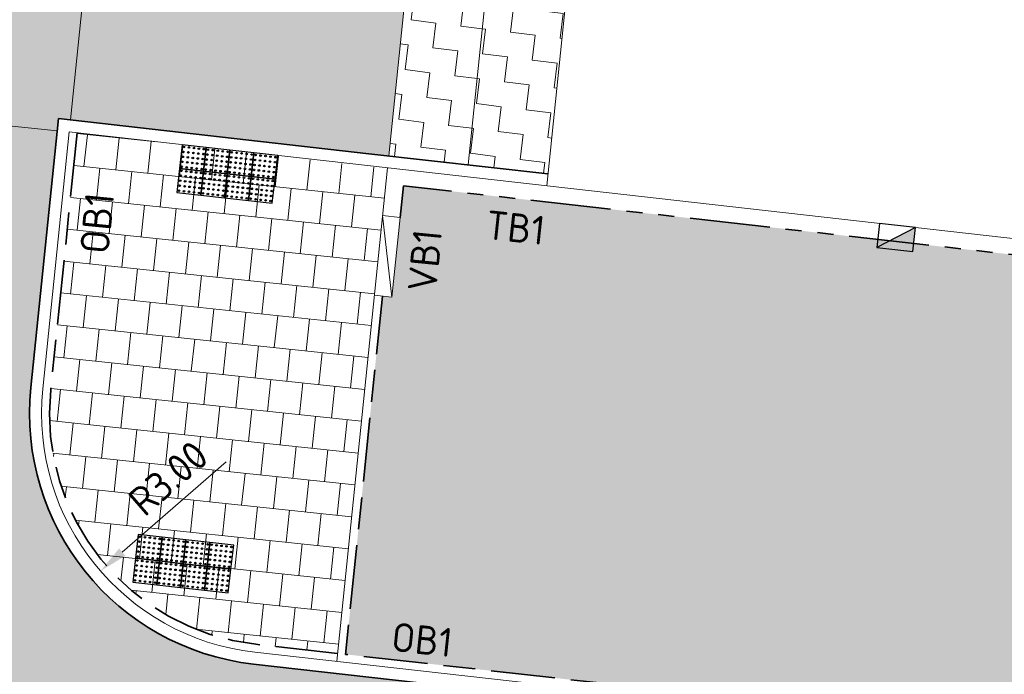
# Model space of a CAD drawing. Header units: metres. Extents: x 196651 to 397723, y 354703 to 710691.
# Tile 206 of 256: x 198076 to 198088, y 356106 to 356114. Entities that reach past the tile are written whole.
import ezdxf
from ezdxf.enums import TextEntityAlignment as Align

# ---------------------------------------------------------------- set-up
doc = ezdxf.new("R2010")
doc.units = ezdxf.units.M
doc.header["$MEASUREMENT"] = 0
doc.linetypes.add('VH-OPSLUITBAND_100X200', pattern=[16, 8, -2, 4, -2])
doc.linetypes.add('VH-TROTTOIRBAND_180-200', pattern=[20, 10, -2, 2, -2, 2, -2])
for name, color, linetype, lineweight in [('N-WE-GR-GRAS_BERM-A', 86, 'Continuous', 5), ('N-WE-VH-GOOT_TEGEL-G', 170, 'Continuous', 35), ('N-WE-VH-KANTOPSLUITING_OPSLUITBAND_100X200-G', 5, 'VH-OPSLUITBAND_100X200', 35), ('N-WE-VH-KANTOPSLUITING_TEKST-T', 7, 'VH-OPSLUITBAND_100X200', 35), ('N-WE-VH-KANTOPSLUITING_TROTTOIRBAND_180 200-G', 6, 'VH-TROTTOIRBAND_180-200', 35), ('N-WE-VH-KANTVERHARDING-G', 1, 'Continuous', 5), ('N-WE-VH-VERHARDING_ASFALT_DEKLAAG-G_ZWART', 252, 'Continuous', 5), ('N-WE-VH-VERHARDING_ASFALT_TRAPSGEWIJSFREZEN-1_TRAP-A', 5, 'Continuous', 5), ('N-WE-VH-VERHARDING_TEGEL-200X200X50-A', 252, 'Continuous', 18), ('N-WE-VH-VERKEERSTEGEL-NOPPENTEGEL-S', 5, 'Continuous', 25), ('X-XX-AL-AANPIJLING-M', 7, 'Continuous', 18)]:
    doc.layers.add(name, color=color, linetype=linetype, lineweight=lineweight)
doc.layers.add('N-WE-RI-HWA_KOLK_TROTTOIR-S', color=150, linetype='Continuous')
doc.layers.add('N-WE-VH-VERHARDING_ASFALT_COATING_ROOD-G', color=7, linetype='Continuous', lineweight=5, true_color=0xffa8a8)
doc.layers.add('N-WE-VH-VERHARDING_ASFALT_DEKLAAG-G_ROOD', color=7, linetype='Continuous', lineweight=5, true_color=0xbf4040)
doc.styles.add('NLCS-ISO', font='NLCS-ISO.ttf')
doc.styles.add('NLCS-ISO-M200-T18', font='NLCS-ISO.ttf')
doc.dimstyles.new('NLCS-M200-T18-PIJL', dxfattribs={"dimscale": 0.2, "dimtxt": 1.799999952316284, "dimasz": 1.8, "dimexe": 2, "dimexo": 2, "dimgap": 0.7, "dimtad": 1, "dimzin": 0, "dimdsep": 46, "dimtxsty": 'NLCS-ISO-M200-T18', "dimcen": 0, "dimdle": 2, "dimse1": 1, "dimse2": 1, "dimclrd": 256, "dimclre": 256, "dimclrt": 256, "dimadec": 1, "dimazin": 0, "dimtfac": 1, "dimtofl": 0, "dimtmove": 1, "dimatfit": 0, "dimfxl": 2, "dimfxlon": 1, "dimtfillclr": 254, "dimtolj": 1, "dimtzin": 0, "dimlwd": 18, "dimlwe": 18, "dimarcsym": 0})
pattern_1 = [(83.00000000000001, (0, 0), (-0.2720865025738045, 0.3482548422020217), [0.3125, -0.3125]), (173, (0.03808416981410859, 0.3101706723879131), (-0.3482548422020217, -0.2720865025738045), [0.3125, -0.3125])]

# ---------------------------------------------------------------- blocks, each defined once
blk = doc.blocks.new('*D1959')
at = {"layer": 'Defpoints', "color": 0, "ltscale": 0.2, "transparency": 16777216}
for p in [(198078.9341944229, 356109.2494775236), (198076.6700068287, 356107.2813681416)]:
    blk.add_point(p, dxfattribs=at)
at = {"layer": 'X-XX-AL-AANPIJLING-M', "linetype": 'Continuous', "lineweight": 18, "ltscale": 0.2, "transparency": 16777216}
blk.add_line((198078.2398435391, 356108.645923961), (198076.94170934, 356107.5175412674), dxfattribs=at)
at = {"layer": 'X-XX-AL-AANPIJLING-M', "ltscale": 0.2, "transparency": 16777216}
blk.add_solid([(198076.9023471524, 356107.5628250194), (198076.9810715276, 356107.4722575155), (198076.6700068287, 356107.2813681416)], dxfattribs=at)
at = {"layer": 'X-XX-AL-AANPIJLING-M', "ltscale": 0.2, "transparency": 16777216, "insert": (198077.5166960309, 356108.4413325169), "char_height": 0.3599999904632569, "attachment_point": 5, "rotation": 40.99828668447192, "style": 'NLCS-ISO-M200-T18'}
blk.add_mtext('\\A1;R3.00', dxfattribs=at)
blk = doc.blocks.new('TEKST TB')
at = {"style": 'NLCS-ISO'}
blk.add_attdef('TEKST_TROTTOIRBANDEN', text='', height=0.36, rotation=0.340705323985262, dxfattribs=at).set_placement((0, 0), align=Align.BOTTOM_CENTER)
blk = doc.blocks.new('N-SRI-HWA-KOLK_TROTTOIR-SO')
blk.add_hatch(color=256).paths.add_polyline_path([(1.125000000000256, 0.7499999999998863), (-1.124999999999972, 0.7499999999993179), (-1.124999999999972, -0.7499999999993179)])
blk.add_line((-1.124999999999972, -0.7499999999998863), (1.124999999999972, 0.7499999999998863))
at = {"flags": 128}
blk.add_lwpolyline([(-1.124999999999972, -0.7499999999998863), (1.124999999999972, -0.7499999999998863), (1.124999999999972, 0.7499999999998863), (-1.124999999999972, 0.7499999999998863)], close=True, dxfattribs=at)
blk = doc.blocks.new('*U2084')
for centre in [(0.02500000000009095, 0.575000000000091), (0.02500000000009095, 0.512500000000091), (0.08750000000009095, 0.575000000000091), (0.08750000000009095, 0.512500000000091), (0.1500000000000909, 0.575000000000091), (0.1500000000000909, 0.512500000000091), (0.2125000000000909, 0.575000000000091), (0.2125000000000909, 0.512500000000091), (0.2749999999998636, 0.575000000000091), (0.2749999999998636, 0.512500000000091), (0.3250000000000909, 0.575000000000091), (0.3250000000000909, 0.512500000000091), (0.3875000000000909, 0.575000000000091), (0.3875000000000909, 0.512500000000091), (0.4500000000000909, 0.575000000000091), (0.4500000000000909, 0.512500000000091), (0.5125000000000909, 0.575000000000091), (0.5125000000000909, 0.512500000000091), (0.5749999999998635, 0.575000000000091), (0.5749999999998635, 0.512500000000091), (0.6250000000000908, 0.575000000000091), (0.6250000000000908, 0.512500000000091), (0.6875000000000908, 0.575000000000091), (0.6875000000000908, 0.512500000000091), (0.7500000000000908, 0.575000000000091), (0.7500000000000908, 0.512500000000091), (0.8125000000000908, 0.575000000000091), (0.8125000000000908, 0.512500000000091), (0.8749999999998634, 0.575000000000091), (0.8749999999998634, 0.512500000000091), (0.9250000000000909, 0.575000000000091), (0.9250000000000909, 0.512500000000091), (0.9875000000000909, 0.575000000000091), (0.9875000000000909, 0.512500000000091), (1.050000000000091, 0.575000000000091), (1.050000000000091, 0.512500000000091), (1.112500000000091, 0.575000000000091), (1.112500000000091, 0.512500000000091), (1.174999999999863, 0.575000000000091), (1.174999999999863, 0.512500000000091), (0.02500000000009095, 0.4500000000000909), (0.02500000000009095, 0.3875000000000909), (0.08750000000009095, 0.4500000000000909), (0.08750000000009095, 0.3875000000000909), (0.1500000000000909, 0.4500000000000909), (0.1500000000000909, 0.3875000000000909), (0.2125000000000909, 0.4500000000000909), (0.2125000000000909, 0.3875000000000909), (0.2749999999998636, 0.4500000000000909), (0.2749999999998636, 0.3875000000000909), (0.3250000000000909, 0.4500000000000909), (0.3250000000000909, 0.3875000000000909), (0.3875000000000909, 0.4500000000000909), (0.3875000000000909, 0.3875000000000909), (0.4500000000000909, 0.4500000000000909), (0.4500000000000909, 0.3875000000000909), (0.5125000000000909, 0.4500000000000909), (0.5125000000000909, 0.3875000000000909), (0.5749999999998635, 0.4500000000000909), (0.5749999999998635, 0.3875000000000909), (0.6250000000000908, 0.4500000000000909), (0.6250000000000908, 0.3875000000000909), (0.6875000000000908, 0.4500000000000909), (0.6875000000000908, 0.3875000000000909), (0.7500000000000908, 0.4500000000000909), (0.7500000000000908, 0.3875000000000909), (0.8125000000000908, 0.4500000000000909), (0.8125000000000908, 0.3875000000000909), (0.8749999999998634, 0.4500000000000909), (0.8749999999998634, 0.3875000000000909), (0.9250000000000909, 0.4500000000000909), (0.9250000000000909, 0.3875000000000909), (0.9875000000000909, 0.4500000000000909), (0.9875000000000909, 0.3875000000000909), (1.050000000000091, 0.4500000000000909), (1.050000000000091, 0.3875000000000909), (1.112500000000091, 0.4500000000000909), (1.112500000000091, 0.3875000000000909), (1.174999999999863, 0.4500000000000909), (1.174999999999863, 0.3875000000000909), (0.02500000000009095, 0.3250000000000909), (0.02500000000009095, 0.2750000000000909), (0.08750000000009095, 0.3250000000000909), (0.08750000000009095, 0.2750000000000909), (0.1500000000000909, 0.3250000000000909), (0.1500000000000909, 0.2750000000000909), (0.2125000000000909, 0.3250000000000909), (0.2125000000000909, 0.2750000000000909), (0.2749999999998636, 0.3250000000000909), (0.2749999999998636, 0.2750000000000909), (0.3250000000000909, 0.3250000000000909), (0.3250000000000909, 0.2750000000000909), (0.3875000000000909, 0.3250000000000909), (0.3875000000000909, 0.2750000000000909), (0.4500000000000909, 0.3250000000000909), (0.4500000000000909, 0.2750000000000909), (0.5125000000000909, 0.3250000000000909), (0.5125000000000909, 0.2750000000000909), (0.5749999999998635, 0.3250000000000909), (0.5749999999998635, 0.2750000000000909), (0.6250000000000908, 0.3250000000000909), (0.6250000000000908, 0.2750000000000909), (0.6875000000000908, 0.3250000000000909), (0.6875000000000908, 0.2750000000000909), (0.7500000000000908, 0.3250000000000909), (0.7500000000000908, 0.2750000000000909), (0.8125000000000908, 0.3250000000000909), (0.8125000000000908, 0.2750000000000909), (0.8749999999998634, 0.3250000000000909), (0.8749999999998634, 0.2750000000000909), (0.9250000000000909, 0.3250000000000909), (0.9250000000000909, 0.2750000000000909), (0.9875000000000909, 0.3250000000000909), (0.9875000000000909, 0.2750000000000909), (1.050000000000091, 0.3250000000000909), (1.050000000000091, 0.2750000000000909), (1.112500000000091, 0.3250000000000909), (1.112500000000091, 0.2750000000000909), (1.174999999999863, 0.3250000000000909), (1.174999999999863, 0.2750000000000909), (0.02500000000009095, 0.2125000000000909), (0.02500000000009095, 0.1500000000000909), (0.08750000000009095, 0.2125000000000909), (0.08750000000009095, 0.1500000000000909), (0.1500000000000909, 0.2125000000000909), (0.1500000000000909, 0.1500000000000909), (0.2125000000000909, 0.2125000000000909), (0.2125000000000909, 0.1500000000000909), (0.2749999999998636, 0.2125000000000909), (0.2749999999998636, 0.1500000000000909), (0.3250000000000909, 0.2125000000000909), (0.3250000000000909, 0.1500000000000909), (0.3875000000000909, 0.2125000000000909), (0.3875000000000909, 0.1500000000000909), (0.4500000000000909, 0.2125000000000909), (0.4500000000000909, 0.1500000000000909), (0.5125000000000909, 0.2125000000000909), (0.5125000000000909, 0.1500000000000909), (0.5749999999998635, 0.2125000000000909), (0.5749999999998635, 0.1500000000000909), (0.6250000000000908, 0.2125000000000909), (0.6250000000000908, 0.1500000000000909), (0.6875000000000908, 0.2125000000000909), (0.6875000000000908, 0.1500000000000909), (0.7500000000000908, 0.2125000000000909), (0.7500000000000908, 0.1500000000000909), (0.8125000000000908, 0.2125000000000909), (0.8125000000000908, 0.1500000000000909), (0.8749999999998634, 0.2125000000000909), (0.8749999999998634, 0.1500000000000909), (0.9250000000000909, 0.2125000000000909), (0.9250000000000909, 0.1500000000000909), (0.9875000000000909, 0.2125000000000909), (0.9875000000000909, 0.1500000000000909), (1.050000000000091, 0.2125000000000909), (1.050000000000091, 0.1500000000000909), (1.112500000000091, 0.2125000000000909), (1.112500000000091, 0.1500000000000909), (1.174999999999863, 0.2125000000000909), (1.174999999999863, 0.1500000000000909), (0.02500000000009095, 0.08750000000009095), (0.02500000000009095, 0.02500000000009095), (0.08750000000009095, 0.08750000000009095), (0.08750000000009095, 0.02500000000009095), (0.1500000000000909, 0.08750000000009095), (0.1500000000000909, 0.02500000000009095), (0.2125000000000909, 0.08750000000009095), (0.2125000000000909, 0.02500000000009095), (0.2749999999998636, 0.08750000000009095), (0.2749999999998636, 0.02500000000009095), (0.3250000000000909, 0.08750000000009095), (0.3250000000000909, 0.02500000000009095), (0.3875000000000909, 0.08750000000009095), (0.3875000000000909, 0.02500000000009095), (0.4500000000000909, 0.08750000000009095), (0.4500000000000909, 0.02500000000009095), (0.5125000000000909, 0.08750000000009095), (0.5125000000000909, 0.02500000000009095), (0.5749999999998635, 0.08750000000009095), (0.5749999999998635, 0.02500000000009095), (0.6250000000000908, 0.08750000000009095), (0.6250000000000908, 0.02500000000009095), (0.6875000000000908, 0.08750000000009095), (0.6875000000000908, 0.02500000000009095), (0.7500000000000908, 0.08750000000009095), (0.7500000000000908, 0.02500000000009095), (0.8125000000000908, 0.08750000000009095), (0.8125000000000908, 0.02500000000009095), (0.8749999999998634, 0.08750000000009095), (0.8749999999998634, 0.02500000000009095), (0.9250000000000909, 0.08750000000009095), (0.9250000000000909, 0.02500000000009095), (0.9875000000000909, 0.08750000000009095), (0.9875000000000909, 0.02500000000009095), (1.050000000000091, 0.08750000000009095), (1.050000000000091, 0.02500000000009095), (1.112500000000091, 0.08750000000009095), (1.112500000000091, 0.02500000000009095), (1.174999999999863, 0.08750000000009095), (1.174999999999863, 0.02500000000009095)]:
    blk.add_circle(centre, 0.01)
for points in [[(0.2999999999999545, 0.3000000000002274), (0.2999999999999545, 0.6000000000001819), (0, 0.6000000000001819), (0, 0.3)], [(0.5999999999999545, 0.3000000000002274), (0.5999999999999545, 0.6000000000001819), (0.2999999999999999, 0.6000000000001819), (0.2999999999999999, 0.3)], [(0.8999999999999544, 0.3000000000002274), (0.8999999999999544, 0.6000000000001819), (0.5999999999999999, 0.6000000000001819), (0.5999999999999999, 0.3)], [(1.199999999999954, 0.3000000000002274), (1.199999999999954, 0.6000000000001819), (0.8999999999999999, 0.6000000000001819), (0.8999999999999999, 0.3)], [(0.2999999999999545, 2.273736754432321e-13), (0.2999999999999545, 0.3000000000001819), (0, 0.3000000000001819), (0, 0)], [(0.5999999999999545, 2.273736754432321e-13), (0.5999999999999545, 0.3000000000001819), (0.2999999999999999, 0.3000000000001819), (0.2999999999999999, 0)], [(0.8999999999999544, 2.273736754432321e-13), (0.8999999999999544, 0.3000000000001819), (0.5999999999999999, 0.3000000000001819), (0.5999999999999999, 0)], [(1.199999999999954, 2.273736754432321e-13), (1.199999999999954, 0.3000000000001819), (0.8999999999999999, 0.3000000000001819), (0.8999999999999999, 0)]]:
    blk.add_3dface(points)
blk = doc.blocks.new('*U2076')
for centre in [(0.02500000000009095, 0.2750000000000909), (0.08750000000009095, 0.2750000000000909), (0.1500000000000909, 0.2750000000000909), (0.2125000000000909, 0.2750000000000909), (0.2749999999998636, 0.2750000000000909), (0.3250000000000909, 0.2750000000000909), (0.3875000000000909, 0.2750000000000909), (0.4500000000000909, 0.2750000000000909), (0.5125000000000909, 0.2750000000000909), (0.5749999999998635, 0.2750000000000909), (0.6250000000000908, 0.2750000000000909), (0.6875000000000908, 0.2750000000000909), (0.7500000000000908, 0.2750000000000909), (0.8125000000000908, 0.2750000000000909), (0.8749999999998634, 0.2750000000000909), (0.9250000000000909, 0.2750000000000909), (0.9875000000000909, 0.2750000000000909), (1.050000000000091, 0.2750000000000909), (1.112500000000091, 0.2750000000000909), (1.174999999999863, 0.2750000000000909), (0.02500000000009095, 0.2125000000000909), (0.02500000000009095, 0.1500000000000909), (0.08750000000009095, 0.2125000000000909), (0.08750000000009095, 0.1500000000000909), (0.1500000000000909, 0.2125000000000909), (0.1500000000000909, 0.1500000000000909), (0.2125000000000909, 0.2125000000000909), (0.2125000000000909, 0.1500000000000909), (0.2749999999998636, 0.2125000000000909), (0.2749999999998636, 0.1500000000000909), (0.3250000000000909, 0.2125000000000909), (0.3250000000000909, 0.1500000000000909), (0.3875000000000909, 0.2125000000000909), (0.3875000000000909, 0.1500000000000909), (0.4500000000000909, 0.2125000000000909), (0.4500000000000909, 0.1500000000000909), (0.5125000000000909, 0.2125000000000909), (0.5125000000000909, 0.1500000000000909), (0.5749999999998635, 0.2125000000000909), (0.5749999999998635, 0.1500000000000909), (0.6250000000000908, 0.2125000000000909), (0.6250000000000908, 0.1500000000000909), (0.6875000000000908, 0.2125000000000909), (0.6875000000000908, 0.1500000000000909), (0.7500000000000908, 0.2125000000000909), (0.7500000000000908, 0.1500000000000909), (0.8125000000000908, 0.2125000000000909), (0.8125000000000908, 0.1500000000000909), (0.8749999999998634, 0.2125000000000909), (0.8749999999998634, 0.1500000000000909), (0.9250000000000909, 0.2125000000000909), (0.9250000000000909, 0.1500000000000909), (0.9875000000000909, 0.2125000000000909), (0.9875000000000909, 0.1500000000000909), (1.050000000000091, 0.2125000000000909), (1.050000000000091, 0.1500000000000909), (1.112500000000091, 0.2125000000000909), (1.112500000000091, 0.1500000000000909), (1.174999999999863, 0.2125000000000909), (1.174999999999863, 0.1500000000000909), (0.02500000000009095, 0.0875000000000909), (0.02500000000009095, 0.02500000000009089), (0.08750000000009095, 0.0875000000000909), (0.08750000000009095, 0.02500000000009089), (0.1500000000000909, 0.0875000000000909), (0.1500000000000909, 0.02500000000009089), (0.2125000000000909, 0.0875000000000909), (0.2125000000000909, 0.02500000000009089), (0.2749999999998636, 0.0875000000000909), (0.2749999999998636, 0.02500000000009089), (0.3250000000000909, 0.0875000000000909), (0.3250000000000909, 0.02500000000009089), (0.3875000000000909, 0.0875000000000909), (0.3875000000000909, 0.02500000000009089), (0.4500000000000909, 0.0875000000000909), (0.4500000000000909, 0.02500000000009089), (0.5125000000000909, 0.0875000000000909), (0.5125000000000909, 0.02500000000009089), (0.5749999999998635, 0.0875000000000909), (0.5749999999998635, 0.02500000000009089), (0.6250000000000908, 0.0875000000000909), (0.6250000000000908, 0.02500000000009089), (0.6875000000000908, 0.0875000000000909), (0.6875000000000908, 0.02500000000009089), (0.7500000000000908, 0.0875000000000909), (0.7500000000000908, 0.02500000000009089), (0.8125000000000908, 0.0875000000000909), (0.8125000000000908, 0.02500000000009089), (0.8749999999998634, 0.0875000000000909), (0.8749999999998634, 0.02500000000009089), (0.9250000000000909, 0.0875000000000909), (0.9250000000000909, 0.02500000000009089), (0.9875000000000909, 0.0875000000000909), (0.9875000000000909, 0.02500000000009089), (1.050000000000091, 0.0875000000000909), (1.050000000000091, 0.02500000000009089), (1.112500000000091, 0.0875000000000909), (1.112500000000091, 0.02500000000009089), (1.174999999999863, 0.0875000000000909), (1.174999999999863, 0.02500000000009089), (0.02500000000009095, -0.02499999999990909), (0.02500000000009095, -0.0874999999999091), (0.08750000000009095, -0.02499999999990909), (0.08750000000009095, -0.0874999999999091), (0.1500000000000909, -0.02499999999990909), (0.1500000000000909, -0.0874999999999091), (0.2125000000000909, -0.02499999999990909), (0.2125000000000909, -0.0874999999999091), (0.2749999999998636, -0.02499999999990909), (0.2749999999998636, -0.0874999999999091), (0.3250000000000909, -0.02499999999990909), (0.3250000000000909, -0.0874999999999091), (0.3875000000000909, -0.02499999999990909), (0.3875000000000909, -0.0874999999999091), (0.4500000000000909, -0.02499999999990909), (0.4500000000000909, -0.0874999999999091), (0.5125000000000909, -0.02499999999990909), (0.5125000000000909, -0.0874999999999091), (0.5749999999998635, -0.02499999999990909), (0.5749999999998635, -0.0874999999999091), (0.6250000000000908, -0.02499999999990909), (0.6250000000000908, -0.0874999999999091), (0.6875000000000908, -0.02499999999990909), (0.6875000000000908, -0.0874999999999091), (0.7500000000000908, -0.02499999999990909), (0.7500000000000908, -0.0874999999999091), (0.8125000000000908, -0.02499999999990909), (0.8125000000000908, -0.0874999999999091), (0.8749999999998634, -0.02499999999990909), (0.8749999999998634, -0.0874999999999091), (0.9250000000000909, -0.02499999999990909), (0.9250000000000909, -0.0874999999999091), (0.9875000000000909, -0.02499999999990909), (0.9875000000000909, -0.0874999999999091), (1.050000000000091, -0.02499999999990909), (1.050000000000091, -0.0874999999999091), (1.112500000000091, -0.02499999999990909), (1.112500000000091, -0.0874999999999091), (1.174999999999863, -0.02499999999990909), (1.174999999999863, -0.0874999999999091), (0.02500000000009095, -0.1499999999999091), (0.02500000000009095, -0.2124999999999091), (0.08750000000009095, -0.1499999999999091), (0.08750000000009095, -0.2124999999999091), (0.1500000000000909, -0.1499999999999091), (0.1500000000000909, -0.2124999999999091), (0.2125000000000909, -0.1499999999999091), (0.2125000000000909, -0.2124999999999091), (0.2749999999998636, -0.1499999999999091), (0.2749999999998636, -0.2124999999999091), (0.3250000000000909, -0.1499999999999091), (0.3250000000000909, -0.2124999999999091), (0.3875000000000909, -0.1499999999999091), (0.3875000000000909, -0.2124999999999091), (0.4500000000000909, -0.1499999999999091), (0.4500000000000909, -0.2124999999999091), (0.5125000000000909, -0.1499999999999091), (0.5125000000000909, -0.2124999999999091), (0.5749999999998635, -0.1499999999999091), (0.5749999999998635, -0.2124999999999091), (0.6250000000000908, -0.1499999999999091), (0.6250000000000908, -0.2124999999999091), (0.6875000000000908, -0.1499999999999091), (0.6875000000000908, -0.2124999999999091), (0.7500000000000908, -0.1499999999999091), (0.7500000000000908, -0.2124999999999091), (0.8125000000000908, -0.1499999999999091), (0.8125000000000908, -0.2124999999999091), (0.8749999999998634, -0.1499999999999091), (0.8749999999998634, -0.2124999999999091), (0.9250000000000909, -0.1499999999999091), (0.9250000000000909, -0.2124999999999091), (0.9875000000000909, -0.1499999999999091), (0.9875000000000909, -0.2124999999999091), (1.050000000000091, -0.1499999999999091), (1.050000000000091, -0.2124999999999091), (1.112500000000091, -0.1499999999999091), (1.112500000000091, -0.2124999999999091), (1.174999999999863, -0.1499999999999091), (1.174999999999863, -0.2124999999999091), (0.02500000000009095, -0.2749999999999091), (0.08750000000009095, -0.2749999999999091), (0.1500000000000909, -0.2749999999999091), (0.2125000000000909, -0.2749999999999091), (0.2749999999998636, -0.2749999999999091), (0.3250000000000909, -0.2749999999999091), (0.3875000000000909, -0.2749999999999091), (0.4500000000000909, -0.2749999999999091), (0.5125000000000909, -0.2749999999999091), (0.5749999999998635, -0.2749999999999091), (0.6250000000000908, -0.2749999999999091), (0.6875000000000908, -0.2749999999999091), (0.7500000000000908, -0.2749999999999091), (0.8125000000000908, -0.2749999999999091), (0.8749999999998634, -0.2749999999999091), (0.9250000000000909, -0.2749999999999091), (0.9875000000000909, -0.2749999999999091), (1.050000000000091, -0.2749999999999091), (1.112500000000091, -0.2749999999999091), (1.174999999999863, -0.2749999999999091)]:
    blk.add_circle(centre, 0.01)
for points in [[(0.2999999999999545, 2.273181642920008e-13), (0.2999999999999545, 0.3000000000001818), (0, 0.3000000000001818), (0, -5.551115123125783e-17)], [(0.5999999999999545, 2.273181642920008e-13), (0.5999999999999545, 0.3000000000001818), (0.2999999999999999, 0.3000000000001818), (0.2999999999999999, -5.551115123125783e-17)], [(0.8999999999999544, 2.273181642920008e-13), (0.8999999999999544, 0.3000000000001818), (0.5999999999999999, 0.3000000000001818), (0.5999999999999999, -5.551115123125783e-17)], [(1.199999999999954, 2.273181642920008e-13), (1.199999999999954, 0.3000000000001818), (0.8999999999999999, 0.3000000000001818), (0.8999999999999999, -5.551115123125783e-17)], [(0.2999999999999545, -0.2999999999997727), (0.2999999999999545, 1.818545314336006e-13), (0, 1.818545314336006e-13), (0, -0.3)], [(0.5999999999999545, -0.2999999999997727), (0.5999999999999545, 1.818545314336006e-13), (0.2999999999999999, 1.818545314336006e-13), (0.2999999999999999, -0.3)], [(0.8999999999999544, -0.2999999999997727), (0.8999999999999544, 1.818545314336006e-13), (0.5999999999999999, 1.818545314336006e-13), (0.5999999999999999, -0.3)], [(1.199999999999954, -0.2999999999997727), (1.199999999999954, 1.818545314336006e-13), (0.8999999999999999, 1.818545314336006e-13), (0.8999999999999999, -0.3)]]:
    blk.add_3dface(points)

msp = doc.modelspace()

# ---------------------------------------------------------------- hatches: boundary and pattern name
at = {"layer": 'N-WE-GR-GRAS_BERM-A'}
h = msp.add_hatch(dxfattribs=at)
h.set_pattern_fill('AGR-GRAS_01', color=256, scale=0.04, pattern_type=2)
h.set_pattern_definition([(0, (0, 0), (1, 1), [0.12, -0.8]), (45, (0.4, 0.2), (-0.1131370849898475, 1.866761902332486), [0.12, -0.8]), (29.99999999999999, (0.08, 0.12), (0.2274613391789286, 1.286025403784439), [0.12, -0.8]), (15, (0.32, 0.48), (0.3856270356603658, 0.7244941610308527), [0.12, -0.8]), (135, (0.16, 2), (-0.02828427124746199, -0.6505382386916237), [0.12, -0.8]), (150, (1.2, 0.4), (0.2156921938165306, -0.5864101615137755), [0.12, -0.8]), (165, (0.24, 0.04), (0.1434520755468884, -0.7010146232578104), [0.12, -0.8]), (85, (0.4, 0.4), (-0.872677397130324, 1.040016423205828), [0.12, -0.8]), (99.99999999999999, (0, 0), (-1.112117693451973, 0.7787131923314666), [0.12, -0.7999999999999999])])
h.paths.add_polyline_path([(198080.1905671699, 356110.7148965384), (198079.7308804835, 356106.2413231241), (198110.5998363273, 356102.7621407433), (198111.7749326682, 356107.7926195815), (198111.5184049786, 356107.8386817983), (198111.5979352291, 356108.2815982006), (198107.235066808, 356109.0649966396), (198080.4526603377, 356112.0915679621), (198080.3099386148, 356110.7026304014)])
at = {"layer": 'N-WE-VH-VERHARDING_ASFALT_COATING_ROOD-G'}
msp.add_hatch(color=256, dxfattribs=at).paths.add_polyline_path([(198077.557889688, 356125.204665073), (198075.0778528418, 356125.5270500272), (198073.7926777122, 356113.0199980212), (198076.1303685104, 356112.7797861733), (198076.145842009, 356112.9303709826), (198076.2949014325, 356112.9135310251)])
at = {"layer": 'N-WE-VH-VERHARDING_ASFALT_DEKLAAG-G_ROOD'}
h = msp.add_hatch(color=256, dxfattribs=at)
edge = h.paths.add_edge_path()
edge.add_line((198059.9864198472, 356094.7601444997), (198057.7619354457, 356084.3678069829))
edge.add_line((198057.7619354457, 356084.3678069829), (198059.940892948, 356083.9030916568))
edge.add_line((198059.940892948, 356083.9030916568), (198062.4269893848, 356095.5122985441))
edge.add_arc((198072.3519624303, 356093.3868785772), 10.14999999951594, 83.28178701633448, 167.9127494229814, ccw=False)
edge.add_line((198073.5393747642, 356103.4671837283), (198074.9791103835, 356103.3050425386))
edge.add_line((198074.9791103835, 356103.3050425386), (198114.4968007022, 356098.8510774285))
edge.add_line((198114.4968007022, 356098.8510774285), (198132.2268560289, 356096.853071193))
edge.add_line((198132.2268560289, 356096.853071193), (198162.1601647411, 356093.4810409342))
edge.add_arc((198159.1768737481, 356066.9985471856), 26.65000000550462, 71.13364386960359, 83.57264511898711, ccw=False)
edge.add_line((198167.7944663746, 356092.2167865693), (198175.5435832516, 356089.5687534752))
edge.add_line((198175.5435832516, 356089.5687534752), (198177.7043724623, 356088.8800265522))
edge.add_arc((198187.8322783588, 356120.6549856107), 33.35000001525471, 252.3209120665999, 259.1584336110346)
edge.add_line((198181.559347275, 356087.9002479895), (198189.8761610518, 356086.7686389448))
edge.add_line((198189.8761610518, 356086.7686389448), (198190.2561459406, 356089.570107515))
edge.add_line((198190.2561459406, 356089.570107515), (198182.1655033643, 356091.0423166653))
edge.add_arc((198187.8322783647, 356120.6549856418), 30.15000004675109, 252.3209120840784, 259.1666677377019, ccw=False)
edge.add_line((198178.6761655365, 356091.9288981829), (198176.5469664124, 356092.6075561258))
edge.add_line((198176.5469664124, 356092.6075561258), (198168.8292242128, 356095.2448678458))
edge.add_arc((198159.1768737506, 356066.9985471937), 29.84999999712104, 71.13364387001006, 83.5726451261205)
edge.add_line((198162.5183835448, 356096.6609276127), (198132.5852027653, 356100.0329434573))
edge.add_line((198132.5852027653, 356100.0329434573), (198114.8552001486, 356102.0309437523))
edge.add_line((198114.8552001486, 356102.0309437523), (198078.5813975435, 356106.1192963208))
edge.add_arc((198078.9341944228, 356109.2494775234), 3.149999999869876, 174.1331039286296, 263.5694374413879, ccw=False)
edge.add_line((198075.8006939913, 356109.5714636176), (198076.1303685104, 356112.7797861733))
edge.add_line((198076.1303685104, 356112.7797861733), (198073.9418920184, 356113.00466535))
edge.add_line((198073.9418920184, 356113.00466535), (198073.733660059, 356110.9781960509))
edge.add_arc((198068.6106355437, 356111.5046177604), 5.15000000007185, 281.6676210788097, 354.1331039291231, ccw=False)
edge.add_arc((198072.3519624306, 356093.3868785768), 13.34999999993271, 101.6676210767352, 142.4569986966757)
edge.add_arc((198057.682029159, 356104.6582181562), 5.150001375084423, 264.44562191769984, 322.4816876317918, ccw=False)
edge.add_line((198057.1835583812, 356099.5323971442), (198056.3222446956, 356099.6161573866))
edge.add_line((198056.3222446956, 356099.6161573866), (198055.8507287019, 356096.4481204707))
edge.add_line((198055.8507287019, 356096.4481204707), (198058.972845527, 356096.1454850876))
edge.add_arc((198058.8618928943, 356095.0008499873), 1.149999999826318, -12.081867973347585, 84.46345942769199, ccw=False)
edge = h.paths.add_edge_path()
edge.add_line((198038.8846066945, 356086.5605381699), (198038.7919455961, 356096.8898003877))
edge.add_arc((198039.9418993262, 356096.9001163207), 1.149999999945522, 83.3792660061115, 180.5139716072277, ccw=False)
edge.add_line((198040.0744904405, 356098.0424470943), (198043.471441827, 356097.6481606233))
edge.add_line((198043.471441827, 356097.6481606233), (198043.7523128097, 356100.8358772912))
edge.add_line((198043.7523128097, 356100.8358772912), (198042.646178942, 356100.9435927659))
edge.add_arc((198043.2137056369, 356106.0622267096), 5.149999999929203, 209.2332825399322, 263.6731921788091, ccw=False)
edge.add_line((198038.71961717, 356103.5471384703), (198036.5906573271, 356107.3512729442))
edge.add_arc((198020.5777401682, 356098.3897449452), 18.35000000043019, 29.23328254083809, 51.38998534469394)
edge.add_arc((198035.2421205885, 356116.7529131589), 5.149999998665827, 218.680858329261, 231.3899853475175, ccw=False)
edge.add_line((198031.2218284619, 356113.5342564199), (198030.584734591, 356113.9496301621))
edge.add_arc((198020.4984461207, 356098.2340134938), 18.67388075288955, 57.30763771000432, 75.82059601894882)
edge.add_arc((198024.9348019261, 356119.485942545), 3.150000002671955, 261.88503622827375, 272.51048941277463, ccw=False)
edge.add_line((198024.4901485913, 356116.367484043), (198023.678902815, 356116.483157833))
edge.add_line((198023.678902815, 356116.483157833), (198023.4090844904, 356113.2728222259))
edge.add_arc((198020.5777401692, 356098.3897449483), 15.14999999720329, 63.19256403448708, 79.22880732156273, ccw=False)
edge.add_line((198027.4102898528, 356111.9115334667), (198028.2965420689, 356111.425948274))
edge.add_arc((198020.5777401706, 356098.3897449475), 15.14999999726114, 29.233282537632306, 59.37001031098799, ccw=False)
edge.add_line((198033.7982140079, 356105.7884996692), (198035.7170540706, 356102.359817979))
edge.add_arc((198038.4708799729, 356103.8323691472), 3.12281348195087, 208.1347176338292, 211.992830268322)
edge.add_arc((198031.4039127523, 356099.5321717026), 5.149999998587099, 0.4853907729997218, 30.9123490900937, ccw=False)
edge.add_line((198036.5537279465, 356099.5758002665), (198036.6641461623, 356086.5422884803))
edge.add_line((198036.6641461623, 356086.5422884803), (198038.8846066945, 356086.5605381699))
at = {"layer": 'N-WE-VH-VERHARDING_ASFALT_DEKLAAG-G_ZWART'}
h = msp.add_hatch(color=256, dxfattribs=at)
h.paths.add_polyline_path([(198076.2949014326, 356112.9135310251), (198080.022892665, 356112.4923619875), (198080.2698186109, 356112.4644578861), (198080.7157838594, 356116.8044971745), (198076.7415552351, 356117.2602711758)])
h.paths.add_polyline_path([(198080.0097551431, 356124.7649942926), (198077.5425553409, 356125.0554344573), (198077.1476469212, 356121.2122694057), (198081.1228573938, 356120.7660658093), (198081.5160607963, 356124.5926233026), (198081.2658300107, 356124.6221204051)])
at = {"layer": 'N-WE-VH-VERHARDING_ASFALT_TRAPSGEWIJSFREZEN-1_TRAP-A', "lineweight": 9}
h = msp.add_hatch(dxfattribs=at)
h.set_pattern_fill('AVH-ASFALT_FREESVAK', color=256, scale=0.2, angle=83.00000000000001, pattern_type=2)
h.set_pattern_definition(pattern_1)
h.paths.add_polyline_path([(198080.2698186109, 356112.4644578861), (198081.2635449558, 356112.3521608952), (198081.7093433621, 356116.6905765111), (198080.7157838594, 356116.8044971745)])
h = msp.add_hatch(dxfattribs=at)
h.set_pattern_fill('AVH-ASFALT_FREESVAK', color=256, scale=0.2, angle=83.00000000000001, pattern_type=2)
h.set_pattern_definition(pattern_1)
h.paths.add_polyline_path([(198081.2635449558, 356112.3521608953), (198082.2572713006, 356112.2398639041), (198082.7029028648, 356116.5766558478), (198081.7093433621, 356116.6905765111)])
at = {"layer": 'N-WE-VH-VERHARDING_TEGEL-200X200X50-A'}
h = msp.add_hatch(dxfattribs=at)
h.set_pattern_fill('AVH-TEGEL_200X200_HALFST', color=256, scale=2, angle=84, pattern_type=2)
h.set_pattern_definition([(84, (197669.5553613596, 356038.8623729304), (-0.1570929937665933, 0.41871445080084), [0.4, -0.4]), (174, (197669.5553613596, 356038.8623729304), (-0.04181138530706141, -0.3978087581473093), [])])
edge = h.paths.add_edge_path()
edge.add_line((198078.6093972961, 356106.3677234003), (198079.6317562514, 356106.2549702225))
edge.add_line((198079.6317562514, 356106.2549702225), (198080.2534494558, 356112.3051567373))
edge.add_line((198080.2534494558, 356112.3051567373), (198076.3789524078, 356112.7531941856))
edge.add_line((198076.3789524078, 356112.7531941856), (198076.0493845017, 356109.5459091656))
edge.add_arc((198078.9341944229, 356109.2494775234), 2.899999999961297, 174.1331039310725, 263.5694374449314)
h.paths.add_polyline_path([(198080.7161453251, 356116.8080148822), (198081.1231450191, 356120.7688496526), (198077.2470271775, 356121.201113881), (198076.8409109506, 356117.2488768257)])

# ---------------------------------------------------------------- linework, layer by layer
at = {"layer": 'N-WE-VH-GOOT_TEGEL-G', "flags": 128}
msp.add_lwpolyline([(198076.145842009, 356112.9303709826), (198075.8006939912, 356109.5714636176, 0.4113350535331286), (198078.5813975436, 356106.1192963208), (198114.8552001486, 356102.0309437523), (198132.5852027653, 356100.0329434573), (198162.5183835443, 356096.6609276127, -0.05432873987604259), (198168.829224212, 356095.244867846), (198176.5469664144, 356092.6075561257), (198178.6761655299, 356091.928898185, 0.02987913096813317), (198182.1655033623, 356091.0423166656), (198190.2561459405, 356089.5701075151), (198191.2496204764, 356089.4526361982)], format="xyb", dxfattribs=at)
msp.add_lwpolyline([(198082.2572713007, 356112.2398639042), (198080.022892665, 356112.4923619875), (198076.145842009, 356112.9303709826)], dxfattribs=at)
at = {"layer": 'N-WE-VH-KANTOPSLUITING_OPSLUITBAND_100X200-G', "ltscale": 0.1, "flags": 128}
msp.add_lwpolyline([(198076.3789409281, 356112.7530824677), (198076.0493845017, 356109.5459091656, 0.4113350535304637), (198078.6093972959, 356106.3677234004), (198079.6315048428, 356106.252523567)], format="xyb", dxfattribs=at)
msp.add_lwpolyline([(198111.7749326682, 356107.7926195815), (198110.5998363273, 356102.7621407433), (198079.7308804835, 356106.2413231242), (198080.1905671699, 356110.7148965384)], dxfattribs=at)
at = {"layer": 'N-WE-VH-KANTOPSLUITING_TROTTOIRBAND_180 200-G', "ltscale": 0.1, "flags": 128}
msp.add_lwpolyline([(198080.4121564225, 356111.6973924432), (198080.4526603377, 356112.0915679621), (198107.235066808, 356109.0649966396), (198111.5979352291, 356108.2815982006)], dxfattribs=at)
at = {"layer": 'N-WE-VH-KANTVERHARDING-G', "flags": 128}
for points in [[(198077.557889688, 356125.204665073), (198076.2949014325, 356112.9135310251)], [(198080.7145813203, 356116.7927943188), (198080.2698186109, 356112.4644578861)], [(198082.7253923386, 356116.795518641), (198082.2419378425, 356112.0906419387)], [(198081.7093433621, 356116.6905765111), (198081.2635449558, 356112.3521608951)], [(198073.7926777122, 356113.0199980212), (198076.1303685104, 356112.7797861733)], [(198076.2795679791, 356112.764309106), (198080.0060535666, 356112.3433101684)], [(198080.254744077, 356112.3177557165), (198079.621533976, 356106.1554892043)], [(198123.4355205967, 356106.269047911), (198115.8182075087, 356107.7270029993), (198112.021546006, 356108.4087330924), (198107.264, 356109.263), (198080.0060535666, 356112.3433101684)], [(198080.4121564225, 356111.6973924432), (198080.1933087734, 356111.7198803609)], [(198080.1933087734, 356111.7198803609), (198080.3099386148, 356110.7026304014)], [(198080.4121564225, 356111.6973924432), (198080.3099386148, 356110.7026304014)], [(198080.3099386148, 356110.7026304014), (198080.0910909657, 356110.7251183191)]]:
    msp.add_lwpolyline(points, dxfattribs=at)
msp.add_lwpolyline([(198076.2795679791, 356112.764309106), (198075.9499082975, 356109.5561309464, 0.4113350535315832), (198078.598197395, 356106.2683525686), (198114.872, 356102.18), (198132.602, 356100.182), (198162.5351750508, 356096.8099848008, -0.05432873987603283), (198168.8777284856, 356095.3868091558), (198176.594, 356092.75), (198178.7217183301, 356092.0718140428, 0.02987345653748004), (198182.1930280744, 356091.1897712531), (198190.2763275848, 356089.7188982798)], format="xyb", dxfattribs=at)

# ---------------------------------------------------------------- block references
at = {"layer": 'N-WE-RI-HWA_KOLK_TROTTOIR-S', "xscale": 0.2000000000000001, "yscale": 0.2000000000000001, "zscale": 0.2000000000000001, "rotation": 173.5525883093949}
msp.add_blockref('N-SRI-HWA-KOLK_TROTTOIR-SO', (198086.6066233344, 356111.4464517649), dxfattribs=at)
at = {"layer": 'N-WE-VH-KANTOPSLUITING_TEKST-T'}
for p, rotation, values in [((198076.9137933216, 356111.5974526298), 84.13310393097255, {'TEKST_TROTTOIRBANDEN': 'OB1'}), ((198081.823599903, 356111.2823285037), 353.5525883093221, {'TEKST_TROTTOIRBANDEN': 'TB1'}), ((198081.0075250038, 356111.1306933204), 84.13310392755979, {'TEKST_TROTTOIRBANDEN': 'VB1'}), ((198080.6560997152, 356106.1370433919), 353.5694374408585, {'TEKST_TROTTOIRBANDEN': 'OB1'})]:
    msp.add_blockref('TEKST TB', p, dxfattribs=dict(at, rotation=rotation)).add_auto_attribs(values)
at = {"layer": 'N-WE-VH-VERKEERSTEGEL-NOPPENTEGEL-S', "rotation": 353.5694374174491}
for name, p in [('*U2076', (198077.6570816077, 356112.3068051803)), ('*U2084', (198077.0737366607, 356107.1423755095))]:
    msp.add_blockref(name, p, dxfattribs=at)

# ---------------------------------------------------------------- dimensions: what is measured, and where the dimension line sits
at = {"layer": 'X-XX-AL-AANPIJLING-M', "ltscale": 0.2}
dim = msp.add_radius_dim(center=(198078.9341944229, 356109.2494775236), mpoint=(198076.6700068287, 356107.2813681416), dimstyle='NLCS-M200-T18-PIJL', dxfattribs=at)
dim.commit()
dim.dimension.update_dxf_attribs({"geometry": '*D1959', "text_midpoint": (198077.7266276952, 356108.1998191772), "dimtype": 164})

doc.saveas('drawing.dxf')
